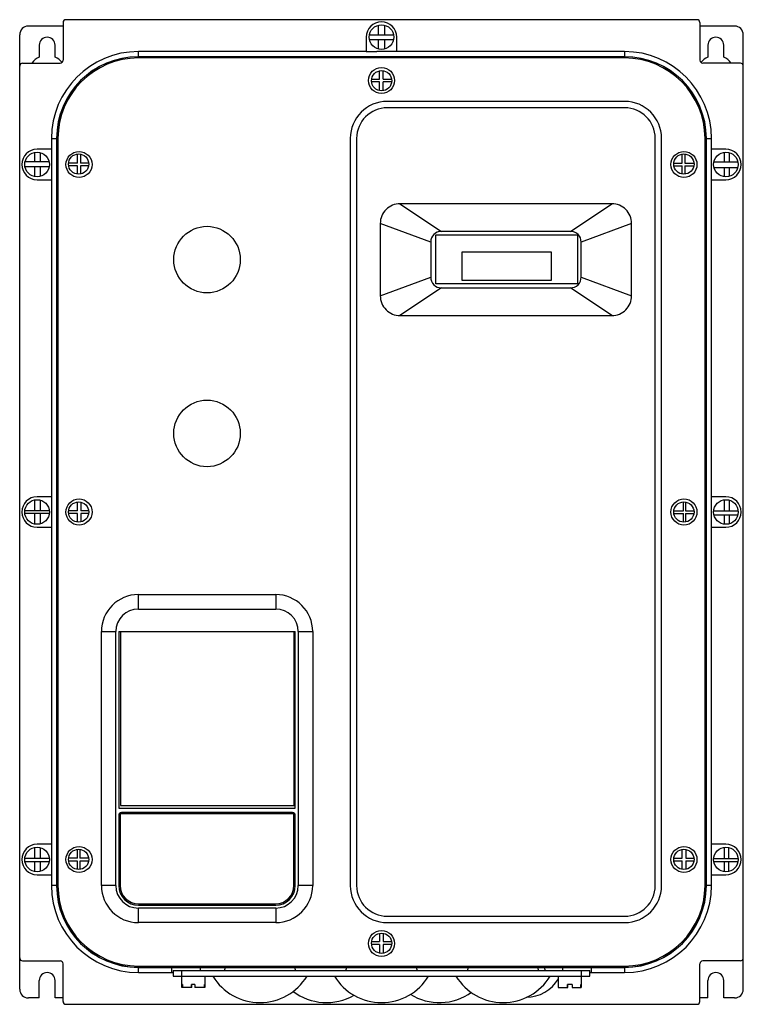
# Model space of a CAD drawing. Header units: millimetres. Extents: x 34 to 284, y 55 to 395.
import ezdxf

# ---------------------------------------------------------------- set-up
doc = ezdxf.new("R2010")
doc.units = ezdxf.units.MM
doc.header["$LTSCALE"] = 29.133641
doc.layers.get('0').update_dxf_attribs({"linetype": 'CONTINUOUS'})

msp = doc.modelspace()

# ---------------------------------------------------------------- linework, layer by layer
at = {"color": 7, "linetype": 'Continuous'}
for p, q in [((267.55, 394.56), (49.55, 394.56)), ((48.55, 392.36), (36.55, 392.36)), ((48.55, 393.56), (48.55, 380.56)), ((157.52, 389.39), (157.52, 392.68)), ((159.69, 389.39), (159.69, 392.66)), ((268.55, 393.56), (268.55, 380.56)), ((280.55, 392.36), (268.55, 392.36)), ((33.55, 59.76), (33.55, 389.36)), ((153.3, 388.56), (153.3, 383.56)), ((154.39, 389.39), (162.72, 389.39)), ((162.7, 387.64), (154.41, 387.64)), ((157.52, 384.44), (157.52, 387.64)), ((159.69, 384.47), (159.69, 387.64)), ((163.8, 383.55), (163.8, 388.56)), ((283.55, 59.76), (283.55, 389.36)), ((40.3, 385.76), (40.3, 381.65)), ((45.8, 381.65), (45.8, 385.76)), ((271.3, 385.76), (271.3, 381.65)), ((276.8, 381.65), (276.8, 385.76)), ((74.55, 381.79), (74.55, 383.56)), ((153.3, 383.56), (74.55, 383.56)), ((242.55, 381.79), (74.55, 381.79)), ((74.55, 381.34), (74.55, 381.77)), ((242.55, 381.77), (74.55, 381.77)), ((242.55, 381.34), (74.55, 381.34)), ((153.3, 383.56), (156.95, 383.56)), ((163.8, 383.55), (156.95, 383.55)), ((242.55, 383.56), (163.8, 383.56)), ((242.55, 383.56), (242.55, 381.79)), ((242.55, 381.77), (242.55, 381.34)), ((34.55, 379.56), (47.55, 379.56)), ((282.55, 379.56), (269.55, 379.56)), ((155.15, 374.04), (157.87, 374.04)), ((157.87, 374.04), (157.87, 376.91)), ((159.14, 374.04), (159.14, 376.95)), ((159.14, 374.04), (162.06, 374.04)), ((157.87, 373.07), (155.13, 373.07)), ((157.87, 370.07), (157.87, 373.07)), ((159.14, 370.03), (159.14, 373.07)), ((162.08, 373.07), (159.14, 373.07)), ((242.55, 366.34), (160.55, 366.34)), ((242.55, 364.14), (160.55, 364.14)), ((44.55, 353.56), (44.55, 349.81)), ((44.55, 353.56), (46.33, 353.56)), ((46.33, 353.56), (46.33, 95.56)), ((46.35, 353.56), (46.35, 95.56)), ((46.35, 353.56), (46.78, 353.56)), ((46.78, 353.56), (46.78, 95.56)), ((147.77, 353.56), (147.77, 95.56)), ((149.97, 353.56), (149.97, 95.56)), ((253.13, 95.56), (253.13, 353.56)), ((255.33, 95.56), (255.33, 353.56)), ((270.33, 95.56), (270.33, 353.56)), ((270.33, 353.56), (270.76, 353.56)), ((270.76, 95.56), (270.76, 353.56)), ((270.78, 95.56), (270.78, 353.56)), ((270.78, 353.56), (272.55, 353.56)), ((272.55, 349.81), (272.55, 353.56)), ((38.74, 345.52), (38.74, 348.73)), ((44.56, 349.81), (39.55, 349.81)), ((40.6, 348.68), (40.6, 345.52)), ((44.56, 349.81), (44.56, 339.31)), ((53.56, 345.06), (53.56, 348.19)), ((54.52, 348.16), (54.52, 345.06)), ((262.41, 345.06), (262.41, 348.16)), ((263.32, 348.2), (263.32, 345.06)), ((272.55, 339.31), (272.55, 349.81)), ((277.55, 349.81), (272.55, 349.81)), ((277.06, 345.52), (277.06, 348.78)), ((278.62, 348.68), (278.62, 345.52)), ((43.73, 343.77), (35.38, 343.77)), ((43.69, 345.52), (35.41, 345.52)), ((38.74, 340.39), (38.74, 343.77)), ((40.6, 343.77), (40.6, 340.44)), ((53.56, 345.06), (50.44, 345.06)), ((53.56, 344.12), (50.47, 344.12)), ((53.56, 341.23), (53.56, 344.12)), ((57.4, 345.06), (54.52, 345.06)), ((54.52, 344.12), (54.52, 341.26)), ((57.37, 344.12), (54.52, 344.12)), ((259.55, 345.06), (262.41, 345.06)), ((259.58, 344.1), (262.41, 344.1)), ((262.41, 341.26), (262.41, 344.1)), ((263.32, 345.06), (266.51, 345.06)), ((263.32, 344.1), (263.32, 341.22)), ((263.32, 344.1), (266.48, 344.1)), ((273.41, 345.52), (281.69, 345.52)), ((273.42, 343.57), (281.69, 343.57)), ((277.06, 340.34), (277.06, 343.57)), ((278.62, 343.57), (278.62, 340.45)), ((39.55, 339.31), (44.56, 339.31)), ((44.55, 339.31), (44.55, 229.81)), ((272.55, 229.81), (272.55, 339.31)), ((272.55, 339.31), (277.55, 339.31)), ((164.94, 331.02), (179.27, 321.46)), ((238.17, 331.02), (164.94, 331.02)), ((223.83, 321.46), (238.17, 331.02)), ((158.13, 324.22), (158.13, 299.21)), ((175.55, 317.74), (158.13, 324.22)), ((244.98, 324.22), (227.55, 317.74)), ((244.98, 299.21), (244.98, 324.22)), ((177.3, 303.31), (177.3, 320.26)), ((177.3, 320.26), (226.3, 320.26)), ((223.83, 321.46), (179.27, 321.46)), ((226.3, 320.26), (226.3, 303.31)), ((175.55, 317.74), (175.55, 305.68)), ((227.55, 305.68), (227.55, 317.74)), ((186.3, 314.26), (186.3, 304.66)), ((217.3, 314.26), (186.3, 314.26)), ((217.3, 304.66), (217.3, 314.26)), ((158.13, 299.21), (175.55, 305.68)), ((226.3, 303.31), (177.3, 303.31)), ((186.3, 304.66), (217.3, 304.66)), ((227.55, 305.68), (244.98, 299.21)), ((179.27, 301.96), (164.94, 292.4)), ((179.27, 301.96), (223.83, 301.96)), ((238.17, 292.4), (223.83, 301.96)), ((164.94, 292.4), (238.17, 292.4)), ((38.74, 224.94), (38.74, 228.73)), ((44.56, 229.81), (39.55, 229.81)), ((40.68, 228.66), (40.68, 224.94)), ((44.56, 229.81), (44.56, 219.31)), ((53.56, 225.02), (53.56, 228.05)), ((54.63, 227.99), (54.63, 225.02)), ((262.84, 225.02), (262.84, 228.06)), ((263.59, 228.02), (263.59, 225.02)), ((277.55, 229.81), (272.55, 229.81)), ((272.55, 219.31), (272.55, 229.81)), ((277.06, 224.94), (277.06, 228.78)), ((278.72, 228.65), (278.72, 224.94)), ((43.79, 224.94), (35.32, 224.94)), ((53.56, 225.02), (50.45, 225.02)), ((57.39, 225.02), (54.63, 225.02)), ((259.56, 225.02), (262.84, 225.02)), ((263.59, 225.02), (266.5, 225.02)), ((273.32, 224.94), (281.79, 224.94)), ((43.77, 224.05), (35.34, 224.05)), ((38.74, 220.39), (38.74, 224.05)), ((40.68, 224.05), (40.68, 220.46)), ((53.56, 224.04), (50.46, 224.04)), ((53.56, 221.08), (53.56, 224.04)), ((54.63, 224.04), (54.63, 221.14)), ((57.38, 224.04), (54.63, 224.04)), ((259.57, 224.06), (262.84, 224.06)), ((262.84, 221.07), (262.84, 224.06)), ((263.59, 224.06), (266.49, 224.06)), ((263.59, 224.06), (263.59, 221.11)), ((273.42, 223.58), (281.69, 223.58)), ((277.06, 220.34), (277.06, 223.58)), ((278.72, 223.58), (278.72, 220.47)), ((39.55, 219.31), (44.56, 219.31)), ((44.55, 219.31), (44.55, 109.81)), ((272.55, 219.31), (277.55, 219.31)), ((272.55, 109.81), (272.55, 219.31)), ((74.56, 191.06), (74.56, 196.06)), ((74.56, 196.06), (122, 196.06)), ((122, 196.06), (122, 191.06)), ((74.56, 191.06), (122, 191.06)), ((61.78, 95.56), (61.78, 183.28)), ((61.78, 183.28), (66.78, 183.28)), ((66.78, 95.56), (66.78, 183.28)), ((67.78, 183.28), (67.78, 122.28)), ((67.78, 183.28), (128.78, 183.28)), ((68.33, 183.19), (68.33, 123.19)), ((128.33, 183.19), (68.33, 183.19)), ((128.33, 123.19), (128.33, 183.19)), ((128.78, 122.28), (128.78, 183.28)), ((129.78, 183.28), (134.78, 183.28)), ((129.78, 183.28), (129.78, 95.56)), ((134.78, 183.28), (134.78, 95.56)), ((68.33, 123.19), (128.33, 123.19)), ((67.78, 122.28), (128.78, 122.28)), ((67.78, 119.78), (67.78, 95.56)), ((128.28, 120.28), (68.28, 120.28)), ((68.28, 120.28), (68.28, 95.58)), ((127.78, 120.78), (68.78, 120.78)), ((128.28, 95.58), (128.28, 120.28)), ((128.78, 95.56), (128.78, 119.78)), ((44.56, 109.81), (39.55, 109.81)), ((44.56, 109.81), (44.56, 99.31)), ((277.55, 109.81), (272.55, 109.81)), ((272.55, 99.31), (272.55, 109.81)), ((38.74, 104.9), (38.74, 108.73)), ((40.58, 108.69), (40.58, 104.9)), ((53.56, 105.04), (53.56, 108.08)), ((54.31, 108.08), (54.31, 105.04)), ((262.41, 105.04), (262.41, 108.04)), ((263.73, 108.03), (263.73, 105.04)), ((277.06, 104.9), (277.06, 108.78)), ((278.42, 108.72), (278.42, 104.9)), ((43.79, 104.9), (35.32, 104.9)), ((43.73, 103.76), (35.38, 103.76)), ((38.74, 100.39), (38.74, 103.76)), ((40.58, 103.76), (40.58, 100.44)), ((53.56, 105.04), (50.45, 105.04)), ((53.56, 104.03), (50.47, 104.03)), ((53.56, 101.12), (53.56, 104.03)), ((57.39, 105.04), (54.31, 105.04)), ((57.37, 104.03), (54.31, 104.03)), ((54.31, 104.03), (54.31, 101.12)), ((259.56, 105.04), (262.41, 105.04)), ((259.57, 104.08), (262.41, 104.08)), ((262.41, 101.15), (262.41, 104.08)), ((263.73, 105.04), (266.5, 105.04)), ((263.73, 104.08), (266.49, 104.08)), ((263.73, 104.08), (263.73, 101.17)), ((273.32, 104.9), (281.79, 104.9)), ((273.37, 103.82), (281.74, 103.82)), ((277.06, 100.34), (277.06, 103.82)), ((278.42, 103.82), (278.42, 100.4)), ((39.55, 99.31), (44.56, 99.31)), ((44.55, 99.31), (44.55, 95.56)), ((272.55, 99.31), (277.55, 99.31)), ((272.55, 95.56), (272.55, 99.31)), ((46.33, 95.56), (44.55, 95.56)), ((46.78, 95.56), (46.35, 95.56)), ((66.78, 95.56), (61.78, 95.56)), ((134.78, 95.56), (129.78, 95.56)), ((270.76, 95.56), (270.33, 95.56)), ((272.55, 95.56), (270.78, 95.56)), ((74.56, 88.78), (122, 88.78)), ((74.58, 89.28), (121.98, 89.28)), ((122, 87.78), (74.56, 87.78)), ((74.56, 82.78), (74.56, 87.78)), ((122, 87.78), (122, 82.78)), ((122, 82.78), (74.56, 82.78)), ((160.55, 84.98), (242.55, 84.98)), ((160.55, 82.78), (242.55, 82.78)), ((157.87, 79.06), (157.87, 76.22)), ((159.18, 79.09), (159.18, 76.22)), ((157.87, 75.21), (155.13, 75.21)), ((155.15, 76.22), (157.87, 76.22)), ((157.87, 75.21), (157.87, 72.22)), ((159.18, 76.22), (162.06, 76.22)), ((162.08, 75.21), (159.18, 75.21)), ((159.18, 75.21), (159.18, 72.19)), ((34.55, 69.56), (47.55, 69.56)), ((48.55, 55.56), (48.55, 68.56)), ((268.55, 55.56), (268.55, 68.56)), ((282.55, 69.56), (269.55, 69.56)), ((74.55, 67.78), (242.55, 67.78)), ((74.55, 67.35), (74.55, 67.78)), ((74.55, 67.35), (242.55, 67.35)), ((74.55, 67.33), (242.55, 67.33)), ((74.55, 65.56), (74.55, 67.33)), ((74.55, 65.56), (86.55, 65.56)), ((86.05, 67.28), (231.05, 67.28)), ((86.05, 67.28), (86.05, 65.83)), ((86.55, 66.29), (230.55, 66.29)), ((86.55, 66.29), (86.55, 64.29)), ((89.55, 60.39), (89.55, 66.29)), ((96.05, 66.29), (96.05, 67.28)), ((104.27, 66.29), (104.63, 67.28)), ((128.48, 67.28), (128.84, 66.29)), ((146.27, 66.29), (146.63, 67.28)), ((170.48, 67.28), (170.84, 66.29)), ((188.27, 66.29), (188.63, 67.28)), ((212.48, 67.28), (212.84, 66.29)), ((214.73, 67.28), (215.09, 66.29)), ((221.05, 67.28), (221.05, 66.29)), ((227.55, 66.29), (227.55, 60.39)), ((230.55, 64.29), (230.55, 66.29)), ((230.55, 65.56), (242.55, 65.56)), ((231.05, 65.83), (231.05, 67.28)), ((242.55, 67.78), (242.55, 67.35)), ((242.55, 67.33), (242.55, 65.56)), ((40.3, 56.76), (40.3, 62.76)), ((45.8, 56.76), (45.8, 62.76)), ((86.55, 64.29), (230.55, 64.29)), ((89.75, 61.39), (89.55, 61.39)), ((89.75, 61.39), (89.75, 60.39)), ((94.09, 61.39), (92.86, 61.39)), ((92.86, 60.39), (92.86, 61.39)), ((92.98, 60.39), (92.98, 61.39)), ((94.09, 61.39), (94.09, 60.39)), ((97.55, 61.39), (97.36, 61.39)), ((97.36, 60.39), (97.36, 61.39)), ((97.55, 64.29), (97.55, 60.39)), ((219.55, 64.29), (219.55, 60.39)), ((219.64, 61.39), (219.55, 61.39)), ((219.64, 61.39), (219.64, 60.39)), ((224.46, 61.39), (222.76, 61.39)), ((222.76, 60.39), (222.76, 61.39)), ((222.95, 60.39), (222.95, 61.39)), ((224.46, 61.39), (224.46, 60.39)), ((227.55, 61.39), (227.47, 61.39)), ((227.47, 60.39), (227.47, 61.39)), ((271.3, 56.76), (271.3, 62.76)), ((276.8, 56.76), (276.8, 62.76)), ((92.98, 60.39), (89.55, 60.39)), ((97.55, 60.39), (94.09, 60.39)), ((219.55, 60.39), (222.95, 60.39)), ((224.46, 60.39), (227.55, 60.39)), ((40.3, 56.76), (36.55, 56.76)), ((48.55, 56.76), (45.8, 56.76)), ((49.55, 54.56), (267.55, 54.56)), ((271.3, 56.76), (268.55, 56.76)), ((280.55, 56.76), (276.8, 56.76))]:
    msp.add_line(p, q, dxfattribs=at)
for centre, radius in [((158.55, 388.56), 4.25), ((158.55, 373.56), 4.5), ((158.61, 373.49), 3.5), ((39.55, 344.56), 4.25), ((54.05, 344.56), 4.5), ((53.92, 344.71), 3.5), ((263.05, 344.56), 4.5), ((263.03, 344.71), 3.5), ((277.55, 344.56), 4.25), ((98.28, 311.71), 11.5), ((98.28, 251.71), 11.5), ((39.55, 224.56), 4.25), ((54.05, 224.56), 4.5), ((53.92, 224.56), 3.5), ((263.05, 224.56), 4.5), ((263.03, 224.56), 3.5), ((277.55, 224.56), 4.25), ((39.55, 104.56), 4.25), ((54.05, 104.56), 4.5), ((263.05, 104.56), 4.5), ((277.55, 104.56), 4.25), ((53.92, 104.6), 3.5), ((263.03, 104.6), 3.5), ((158.55, 75.56), 4.5), ((158.61, 75.64), 3.5)]:
    msp.add_circle(centre, radius, dxfattribs=at)
for centre, radius, start, end in [((49.55, 393.56), 1, 90, 180), ((267.55, 393.56), 1, 0, 90), ((36.55, 389.36), 3, 90, 180), ((158.55, 388.56), 5.25, 0, 180), ((280.55, 389.36), 3, 0, 90), ((43.05, 385.76), 2.75, 0, 180), ((274.05, 385.76), 2.75, 0, 180), ((43.05, 375.76), 6.5, 115.029, 143.3711), ((74.55, 353.56), 30, 90, 180), ((43.05, 375.76), 6.5, 39.0302, 64.971), ((74.55, 353.56), 28.23, 90, 180), ((74.55, 353.56), 28.21, 90, 180), ((74.55, 353.56), 27.78, 90, 180), ((242.55, 353.56), 30, 0, 90), ((242.55, 353.56), 28.23, 0, 90), ((242.55, 353.56), 28.21, 0, 90), ((242.55, 353.56), 27.78, 0, 90), ((274.05, 375.76), 6.5, 115.029, 140.9698), ((274.05, 375.76), 6.5, 36.6289, 64.971), ((34.55, 378.56), 1, 90, 180), ((47.55, 380.56), 1, 270, 360), ((269.55, 380.56), 1, 180, 270), ((282.55, 378.56), 1, 0, 90), ((160.55, 353.56), 12.78, 90, 180), ((160.55, 353.56), 10.58, 90, 180), ((242.55, 353.56), 12.78, 0, 90), ((242.55, 353.56), 10.58, 0, 90), ((39.55, 344.56), 5.25, 90, 270), ((277.55, 344.56), 5.25, 270, 90), ((179.27, 317.74), 3.72, 90, 180), ((223.83, 317.74), 3.72, 0, 90), ((179.27, 305.68), 3.72, 180, 270), ((223.83, 305.68), 3.72, 270, 360), ((39.55, 224.56), 5.25, 90, 270), ((277.55, 224.56), 5.25, 270, 90), ((74.56, 183.28), 12.78, 90, 180), ((122, 183.28), 12.78, 0, 90), ((74.56, 183.28), 7.78, 90, 180), ((122, 183.28), 7.78, 0, 90), ((68.78, 119.78), 1, 90, 180), ((127.78, 119.78), 1, 0, 90), ((39.55, 104.56), 5.25, 90, 270), ((277.55, 104.56), 5.25, 270, 90), ((74.55, 95.56), 30, 180, 270), ((74.55, 95.56), 28.23, 180, 270), ((74.55, 95.56), 28.21, 180, 270), ((74.55, 95.56), 27.78, 180, 270), ((74.56, 95.56), 12.78, 180, 270), ((74.56, 95.56), 7.78, 180, 270), ((74.56, 95.56), 6.78, 180, 270), ((74.58, 95.58), 6.3, 180, 270), ((121.98, 95.58), 6.3, 270, 360), ((122, 95.56), 12.78, 270, 360), ((122, 95.56), 7.78, 270, 360), ((122, 95.56), 6.78, 270, 360), ((160.55, 95.56), 12.78, 180, 270), ((160.55, 95.56), 10.58, 180, 270), ((242.55, 95.56), 30, 270, 360), ((242.55, 95.56), 28.23, 270, 360), ((242.55, 95.56), 28.21, 270, 360), ((242.55, 95.56), 27.78, 270, 360), ((242.55, 95.56), 12.78, 270, 360), ((242.55, 95.56), 10.58, 270, 360), ((34.55, 70.56), 1, 180, 270), ((47.55, 68.56), 1, 0, 90), ((269.55, 68.56), 1, 90, 180), ((282.55, 70.56), 1, 270, 360), ((43.05, 62.76), 2.75, 0, 180), ((274.05, 62.76), 2.75, 0, 180), ((116.55, 74.25), 19.08, 211.4756, 328.5244), ((158.55, 74.25), 19.08, 211.4756, 328.5244), ((200.55, 74.25), 19.08, 211.4756, 328.5244), ((208.55, 70.1), 13.05, 270, 328.6521), ((36.55, 59.76), 3, 180, 270), ((139.55, 74.25), 19.08, 232.5775, 299.9216), ((178.55, 74.25), 19.08, 238.2032, 305.5473), ((280.55, 59.76), 3, 270, 360), ((49.55, 55.56), 1, 180, 270), ((267.55, 55.56), 1, 270, 360)]:
    msp.add_arc(centre, radius, start, end, dxfattribs=at)
for points, knots in [([(164.95, 331.02), (164.06, 331.02), (162.27, 330.66), (160, 329.16), (158.49, 326.89), (158.13, 325.1), (158.13, 324.21)], [0, 0, 0, 0, 0.250013, 0.500003, 0.749998, 1, 1, 1, 1]), ([(244.98, 324.21), (244.98, 325.1), (244.62, 326.89), (243.11, 329.16), (240.84, 330.66), (239.05, 331.02), (238.16, 331.02)], [0, 0, 0, 0, 0.250002, 0.499997, 0.749987, 1, 1, 1, 1]), ([(158.13, 299.21), (158.13, 298.33), (158.49, 296.54), (160, 294.27), (162.27, 292.76), (164.06, 292.4), (164.95, 292.4)], [0, 0, 0, 0, 0.250002, 0.499997, 0.749987, 1, 1, 1, 1]), ([(238.16, 292.4), (239.05, 292.4), (240.84, 292.76), (243.11, 294.27), (244.62, 296.54), (244.98, 298.33), (244.98, 299.21)], [0, 0, 0, 0, 0.250013, 0.500003, 0.749998, 1, 1, 1, 1]), ([(86.05, 65.83), (86.05, 65.83), (86.08, 65.82), (86.11, 65.81), (86.17, 65.81), (86.22, 65.8), (86.24, 65.8)], [0, 0, 0, 0, 0.075429, 0.264109, 0.572167, 1, 1, 1, 1]), ([(230.87, 65.8), (230.89, 65.8), (230.94, 65.81), (231, 65.81), (231.03, 65.82), (231.05, 65.83), (231.05, 65.83)], [0, 0, 0, 0, 0.427825, 0.735878, 0.924561, 1, 1, 1, 1])]:
    msp.add_open_spline(points, degree=3, knots=knots, dxfattribs=at)

doc.saveas('drawing.dxf')
